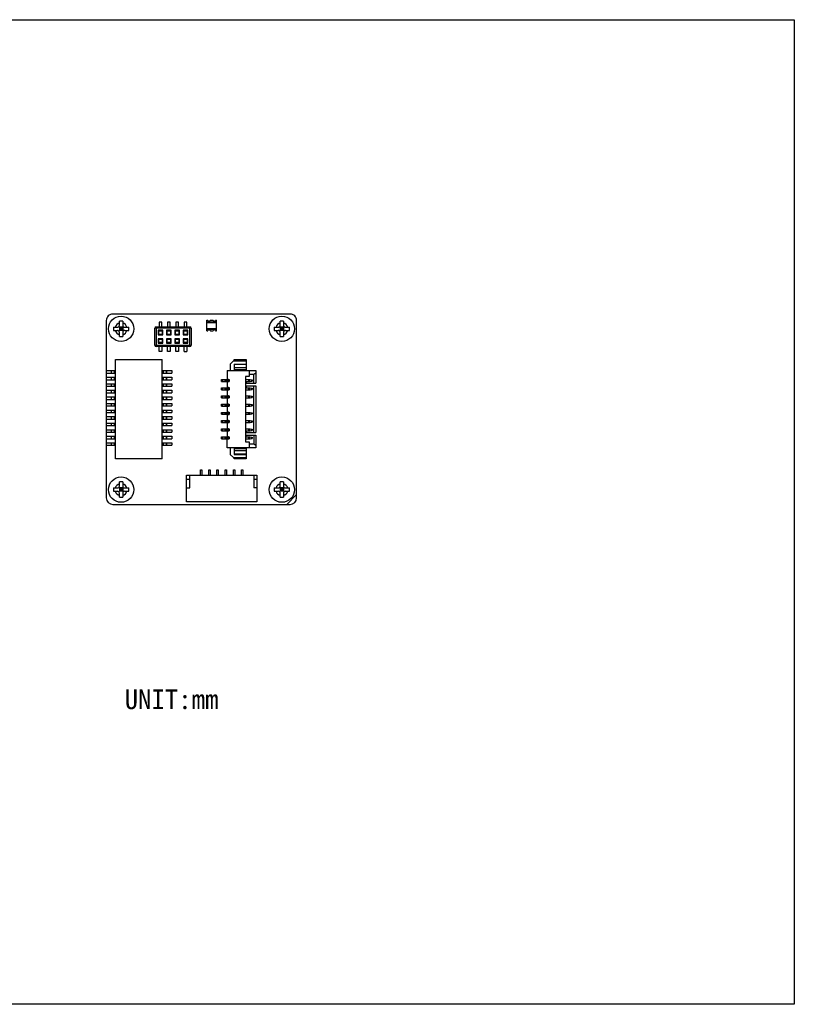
# Model space of a CAD drawing. Header units: millimetres. Extents: x 20 to 320, y 40 to 190.
# Tile 3 of 3: x 202 to 320, y 40 to 190. Entities that reach past the tile are written whole.
import ezdxf

# ---------------------------------------------------------------- set-up
doc = ezdxf.new("R2010")
doc.units = ezdxf.units.MM
doc.header["$LTSCALE"] = 16.335
doc.layers.get('0').update_dxf_attribs({"linetype": 'CONTINUOUS'})
doc.layers.add('00_COMPONENTS', color=7, linetype='CONTINUOUS')
doc.layers.add('50_ALL_DETAILS', color=7, linetype='CONTINUOUS')
doc.styles.get("Standard").update_dxf_attribs({"font": 'simfang.ttf'})

msp = doc.modelspace()

# ---------------------------------------------------------------- linework, layer by layer
for p, q in [((20.286, 190.442), (320.286, 190.442)), ((320.286, 190.442), (320.286, 40.442)), ((320.286, 40.442), (20.286, 40.442))]:
    msp.add_line(p, q)
at = {"layer": '00_COMPONENTS', "color": 7}
for p, q in [((243.443, 145.6), (216.443, 145.6)), ((215.443, 144.6), (215.443, 136.98)), ((217.443, 143.9), (217.443, 144.514)), ((217.943, 144.514), (217.943, 143.9)), ((223.493, 144.383), (223.493, 143.633)), ((223.893, 144.383), (223.493, 144.383)), ((223.893, 143.633), (223.893, 144.383)), ((224.763, 144.383), (224.763, 143.633)), ((225.163, 144.383), (224.763, 144.383)), ((225.163, 143.633), (225.163, 144.383)), ((226.033, 144.383), (226.033, 143.633)), ((226.433, 144.383), (226.033, 144.383)), ((226.433, 143.633), (226.433, 144.383)), ((227.303, 144.383), (227.303, 143.633)), ((227.703, 144.383), (227.303, 144.383)), ((227.703, 143.633), (227.703, 144.383)), ((230.754, 144.649), (230.91, 144.649)), ((230.754, 143.049), (230.754, 144.649)), ((230.754, 144.399), (232.254, 144.399)), ((230.754, 144.385), (232.254, 144.385)), ((232.254, 144.285), (230.754, 144.285)), ((231.298, 144.649), (231.71, 144.649)), ((232.098, 144.649), (232.254, 144.649)), ((232.254, 143.049), (232.254, 144.649)), ((241.943, 143.9), (241.943, 144.514)), ((242.443, 144.514), (242.443, 143.9)), ((244.443, 117.6), (244.443, 144.6)), ((216.529, 143.6), (217.143, 143.6)), ((216.529, 143.1), (217.143, 143.1)), ((217.355, 143.688), (218.031, 143.012)), ((217.355, 143.012), (218.031, 143.688)), ((217.443, 143.6), (217.443, 143.1)), ((217.943, 143.6), (217.443, 143.6)), ((217.943, 143.35), (217.443, 143.35)), ((217.943, 143.1), (217.443, 143.1)), ((217.443, 142.186), (217.443, 142.8)), ((217.693, 143.6), (217.693, 143.1)), ((217.943, 143.6), (217.943, 143.1)), ((217.943, 142.8), (217.943, 142.186)), ((218.243, 143.6), (218.857, 143.6)), ((218.243, 143.1), (218.857, 143.1)), ((222.828, 140.833), (222.828, 143.433)), ((228.368, 143.433), (222.828, 143.433)), ((223.028, 143.633), (223.028, 140.633)), ((223.028, 143.633), (228.168, 143.633)), ((223.343, 143.118), (223.443, 143.018)), ((223.343, 143.118), (223.343, 142.418)), ((224.043, 143.118), (223.343, 143.118)), ((223.343, 142.418), (223.443, 142.518)), ((223.443, 142.518), (223.443, 143.018)), ((223.943, 143.018), (223.443, 143.018)), ((223.443, 142.518), (223.943, 142.518)), ((223.493, 142.983), (223.493, 143.018)), ((223.893, 142.983), (223.493, 142.983)), ((223.893, 143.018), (223.893, 142.983)), ((224.043, 143.118), (223.943, 143.018)), ((223.943, 143.018), (223.943, 142.518)), ((223.943, 142.518), (224.043, 142.418)), ((224.043, 142.418), (224.043, 143.118)), ((224.613, 143.118), (224.613, 142.418)), ((224.613, 143.118), (224.713, 143.018)), ((225.313, 143.118), (224.613, 143.118)), ((224.613, 142.418), (224.713, 142.518)), ((224.713, 142.518), (224.713, 143.018)), ((225.213, 143.018), (224.713, 143.018)), ((224.713, 142.518), (225.213, 142.518)), ((224.763, 142.983), (224.763, 143.018)), ((225.163, 142.983), (224.763, 142.983)), ((225.163, 143.018), (225.163, 142.983)), ((225.313, 143.118), (225.213, 143.018)), ((225.213, 143.018), (225.213, 142.518)), ((225.213, 142.518), (225.313, 142.418)), ((225.313, 142.418), (225.313, 143.118)), ((225.883, 143.118), (225.983, 143.018)), ((225.883, 143.118), (225.883, 142.418)), ((226.583, 143.118), (225.883, 143.118)), ((225.883, 142.418), (225.983, 142.518)), ((225.983, 142.518), (225.983, 143.018)), ((226.483, 143.018), (225.983, 143.018)), ((225.983, 142.518), (226.483, 142.518)), ((226.033, 142.983), (226.033, 143.018)), ((226.433, 142.983), (226.033, 142.983)), ((226.433, 143.018), (226.433, 142.983)), ((226.583, 143.118), (226.483, 143.018)), ((226.483, 143.018), (226.483, 142.518)), ((226.483, 142.518), (226.583, 142.418)), ((226.583, 142.418), (226.583, 143.118)), ((227.153, 143.118), (227.253, 143.018)), ((227.153, 143.118), (227.153, 142.418)), ((227.853, 143.118), (227.153, 143.118)), ((227.153, 142.418), (227.253, 142.518)), ((227.253, 142.518), (227.253, 143.018)), ((227.753, 143.018), (227.253, 143.018)), ((227.253, 142.518), (227.753, 142.518)), ((227.303, 142.983), (227.303, 143.018)), ((227.703, 142.983), (227.303, 142.983)), ((227.703, 143.018), (227.703, 142.983)), ((227.853, 143.118), (227.753, 143.018)), ((227.753, 143.018), (227.753, 142.518)), ((227.753, 142.518), (227.853, 142.418)), ((227.853, 142.418), (227.853, 143.118)), ((228.168, 140.633), (228.168, 143.633)), ((228.368, 143.433), (228.368, 140.833)), ((230.754, 143.414), (232.254, 143.414)), ((232.254, 143.314), (230.754, 143.314)), ((230.754, 143.299), (232.254, 143.299)), ((230.754, 143.049), (230.91, 143.049)), ((231.298, 143.049), (231.71, 143.049)), ((232.098, 143.049), (232.254, 143.049)), ((241.029, 143.6), (241.643, 143.6)), ((241.029, 143.1), (241.643, 143.1)), ((241.855, 143.688), (242.531, 143.012)), ((241.855, 143.012), (242.531, 143.688)), ((242.443, 143.6), (241.943, 143.6)), ((241.943, 143.6), (241.943, 143.1)), ((242.443, 143.35), (241.943, 143.35)), ((242.443, 143.1), (241.943, 143.1)), ((241.943, 142.186), (241.943, 142.8)), ((242.193, 143.6), (242.193, 143.1)), ((242.443, 143.6), (242.443, 143.1)), ((242.443, 142.8), (242.443, 142.186)), ((242.743, 143.6), (243.357, 143.6)), ((242.743, 143.1), (243.357, 143.1)), ((223.343, 142.418), (224.043, 142.418)), ((223.343, 141.848), (223.443, 141.748)), ((223.343, 141.848), (223.343, 141.148)), ((224.043, 141.848), (223.343, 141.848)), ((223.343, 141.148), (223.443, 141.248)), ((223.343, 141.148), (224.043, 141.148)), ((223.443, 141.248), (223.443, 141.748)), ((223.443, 141.748), (223.943, 141.748)), ((223.943, 141.248), (223.443, 141.248)), ((223.493, 141.283), (223.493, 141.248)), ((223.893, 141.283), (223.493, 141.283)), ((223.893, 141.248), (223.893, 141.283)), ((224.043, 141.848), (223.943, 141.748)), ((223.943, 141.748), (223.943, 141.248)), ((223.943, 141.248), (224.043, 141.148)), ((224.043, 141.148), (224.043, 141.848)), ((224.613, 142.418), (225.313, 142.418)), ((224.613, 141.848), (224.713, 141.748)), ((224.613, 141.848), (224.613, 141.148)), ((225.313, 141.848), (224.613, 141.848)), ((224.613, 141.148), (224.713, 141.248)), ((224.613, 141.148), (225.313, 141.148)), ((224.713, 141.248), (224.713, 141.748)), ((224.713, 141.748), (225.213, 141.748)), ((225.213, 141.248), (224.713, 141.248)), ((224.763, 141.283), (224.763, 141.248)), ((225.163, 141.283), (224.763, 141.283)), ((225.163, 141.248), (225.163, 141.283)), ((225.313, 141.848), (225.213, 141.748)), ((225.213, 141.748), (225.213, 141.248)), ((225.213, 141.248), (225.313, 141.148)), ((225.313, 141.148), (225.313, 141.848)), ((225.883, 142.418), (226.583, 142.418)), ((225.883, 141.848), (225.983, 141.748)), ((225.883, 141.848), (225.883, 141.148)), ((226.583, 141.848), (225.883, 141.848)), ((225.883, 141.148), (225.983, 141.248)), ((225.883, 141.148), (226.583, 141.148)), ((225.983, 141.248), (225.983, 141.748)), ((225.983, 141.748), (226.483, 141.748)), ((226.483, 141.248), (225.983, 141.248)), ((226.033, 141.283), (226.033, 141.248)), ((226.433, 141.283), (226.033, 141.283)), ((226.433, 141.248), (226.433, 141.283)), ((226.583, 141.848), (226.483, 141.748)), ((226.483, 141.748), (226.483, 141.248)), ((226.483, 141.248), (226.583, 141.148)), ((226.583, 141.148), (226.583, 141.848)), ((227.153, 142.418), (227.853, 142.418)), ((227.253, 141.748), (227.153, 141.848)), ((227.153, 141.848), (227.153, 141.148)), ((227.853, 141.848), (227.153, 141.848)), ((227.153, 141.148), (227.253, 141.248)), ((227.153, 141.148), (227.853, 141.148)), ((227.253, 141.248), (227.253, 141.748)), ((227.253, 141.748), (227.753, 141.748)), ((227.753, 141.248), (227.253, 141.248)), ((227.303, 141.283), (227.303, 141.248)), ((227.703, 141.283), (227.303, 141.283)), ((227.703, 141.283), (227.703, 141.248)), ((227.753, 141.748), (227.853, 141.848)), ((227.753, 141.748), (227.753, 141.248)), ((227.753, 141.248), (227.853, 141.148)), ((227.853, 141.148), (227.853, 141.848)), ((222.828, 140.833), (228.368, 140.833)), ((228.168, 140.633), (223.028, 140.633)), ((223.493, 139.883), (223.493, 140.633)), ((223.893, 139.883), (223.493, 139.883)), ((223.893, 140.633), (223.893, 139.883)), ((224.763, 139.883), (224.763, 140.633)), ((225.163, 139.883), (224.763, 139.883)), ((225.163, 140.633), (225.163, 139.883)), ((226.033, 139.883), (226.033, 140.633)), ((226.433, 139.883), (226.033, 139.883)), ((226.433, 140.633), (226.433, 139.883)), ((227.303, 139.883), (227.303, 140.633)), ((227.303, 139.883), (227.703, 139.883)), ((227.703, 140.633), (227.703, 139.883)), ((216.856, 123.55), (216.856, 138.65)), ((216.856, 138.65), (223.956, 138.65)), ((223.956, 123.55), (223.956, 138.65)), ((234.292, 137.974), (234.811, 138.474)), ((234.811, 138.474), (236.742, 138.474)), ((234.942, 138.684), (236.742, 138.684)), ((234.942, 138.474), (234.942, 138.684)), ((236.742, 138.684), (236.742, 137.099)), ((215.406, 136.98), (215.406, 136.6)), ((215.406, 136.98), (216.856, 136.98)), ((215.406, 136.6), (216.856, 136.6)), ((215.443, 136.6), (215.443, 135.98)), ((216.156, 136.98), (216.156, 136.6)), ((216.256, 136.6), (216.256, 136.98)), ((216.656, 136.98), (216.656, 136.6)), ((223.956, 136.98), (225.406, 136.98)), ((223.956, 136.6), (225.406, 136.6)), ((224.156, 136.6), (224.156, 136.98)), ((224.556, 136.98), (224.556, 136.6)), ((224.656, 136.6), (224.656, 136.98)), ((225.406, 136.98), (225.406, 136.6)), ((233.842, 136.974), (238.242, 136.974)), ((233.842, 136.974), (233.842, 135.684)), ((234.292, 137.974), (234.292, 136.974)), ((234.942, 137.974), (236.742, 137.974)), ((234.942, 137.974), (234.942, 137.074)), ((234.942, 137.949), (236.742, 137.949)), ((234.942, 137.449), (236.742, 137.449)), ((236.741, 137.099), (234.942, 137.099)), ((234.942, 137.074), (236.742, 137.074)), ((236.742, 137.074), (236.742, 136.974)), ((237.192, 136.974), (237.192, 136.074)), ((238.242, 136.574), (237.942, 136.374)), ((238.242, 136.974), (238.242, 135.049)), ((215.406, 135.98), (215.406, 135.6)), ((215.406, 135.98), (216.856, 135.98)), ((215.406, 135.6), (216.856, 135.6)), ((215.443, 135.6), (215.443, 134.98)), ((216.156, 135.98), (216.156, 135.6)), ((216.256, 135.6), (216.256, 135.98)), ((216.656, 135.98), (216.656, 135.6)), ((223.956, 135.98), (225.406, 135.98)), ((223.956, 135.6), (225.406, 135.6)), ((224.156, 135.6), (224.156, 135.98)), ((224.556, 135.98), (224.556, 135.6)), ((224.656, 135.6), (224.656, 135.98)), ((225.406, 135.98), (225.406, 135.6)), ((232.992, 135.624), (234.141, 135.624)), ((232.992, 135.324), (232.992, 135.624)), ((232.992, 135.324), (234.141, 135.324)), ((233.126, 135.624), (233.126, 135.324)), ((233.508, 135.624), (233.508, 135.324)), ((233.592, 135.624), (233.592, 135.324)), ((233.642, 135.324), (233.642, 135.624)), ((233.792, 135.624), (233.792, 135.324)), ((234.042, 135.634), (233.842, 135.684)), ((233.842, 135.264), (234.042, 135.314)), ((233.842, 135.264), (233.842, 134.434)), ((234.042, 135.634), (234.142, 135.634)), ((234.042, 135.324), (234.042, 135.624)), ((234.042, 135.314), (234.142, 135.314)), ((234.142, 135.634), (234.142, 135.314)), ((237.192, 136.074), (236.642, 136.074)), ((236.642, 136.074), (236.642, 126.124)), ((236.642, 135.624), (237.342, 135.624)), ((236.642, 135.324), (237.342, 135.324)), ((236.742, 135.324), (236.742, 135.049)), ((236.742, 135.049), (238.242, 135.049)), ((237.166, 135.324), (237.166, 135.624)), ((237.942, 136.374), (237.192, 136.374)), ((237.217, 135.624), (237.217, 135.324)), ((237.342, 135.624), (237.692, 135.574)), ((237.342, 135.324), (237.692, 135.374)), ((237.58, 135.358), (237.58, 135.59)), ((237.692, 135.574), (237.692, 135.374)), ((237.942, 135.049), (237.942, 136.374)), ((215.406, 134.98), (215.406, 134.6)), ((215.406, 134.98), (216.856, 134.98)), ((215.406, 134.6), (216.856, 134.6)), ((215.406, 133.98), (215.406, 133.6)), ((215.406, 133.98), (216.856, 133.98)), ((215.406, 133.6), (216.856, 133.6)), ((215.443, 134.6), (215.443, 133.98)), ((215.443, 133.6), (215.443, 132.98)), ((216.156, 134.98), (216.156, 134.6)), ((216.156, 133.98), (216.156, 133.6)), ((216.256, 134.6), (216.256, 134.98)), ((216.256, 133.6), (216.256, 133.98)), ((216.656, 134.98), (216.656, 134.6)), ((216.656, 133.98), (216.656, 133.6)), ((223.956, 134.98), (225.406, 134.98)), ((223.956, 134.6), (225.406, 134.6)), ((223.956, 133.98), (225.406, 133.98)), ((223.956, 133.6), (225.406, 133.6)), ((224.156, 134.6), (224.156, 134.98)), ((224.156, 133.6), (224.156, 133.98)), ((224.556, 134.98), (224.556, 134.6)), ((224.556, 133.98), (224.556, 133.6)), ((224.656, 134.6), (224.656, 134.98)), ((224.656, 133.6), (224.656, 133.98)), ((225.406, 134.98), (225.406, 134.6)), ((225.406, 133.98), (225.406, 133.6)), ((232.992, 134.374), (234.141, 134.374)), ((232.992, 134.074), (232.992, 134.374)), ((232.992, 134.074), (234.141, 134.074)), ((233.126, 134.374), (233.126, 134.074)), ((233.508, 134.374), (233.508, 134.074)), ((233.592, 134.374), (233.592, 134.074)), ((233.642, 134.074), (233.642, 134.374)), ((233.792, 134.374), (233.792, 134.074)), ((234.042, 134.384), (233.842, 134.434)), ((233.842, 134.014), (234.042, 134.064)), ((233.842, 134.014), (233.842, 133.184)), ((234.042, 134.384), (234.142, 134.384)), ((234.042, 134.074), (234.042, 134.374)), ((234.042, 134.064), (234.142, 134.064)), ((234.142, 134.384), (234.142, 134.064)), ((236.642, 134.374), (237.342, 134.374)), ((236.642, 134.074), (237.342, 134.074)), ((236.742, 134.649), (238.242, 134.649)), ((236.742, 134.649), (236.742, 134.374)), ((237.166, 134.074), (237.166, 134.374)), ((237.217, 134.374), (237.217, 134.074)), ((237.342, 134.374), (237.692, 134.324)), ((237.342, 134.074), (237.692, 134.124)), ((237.58, 134.108), (237.58, 134.34)), ((237.692, 134.324), (237.692, 134.124)), ((237.942, 127.549), (237.942, 134.649)), ((238.242, 134.649), (238.242, 127.549)), ((215.406, 132.98), (215.406, 132.6)), ((215.406, 132.98), (216.856, 132.98)), ((215.406, 132.6), (216.856, 132.6)), ((215.443, 132.6), (215.443, 131.98)), ((216.156, 132.98), (216.156, 132.6)), ((216.256, 132.6), (216.256, 132.98)), ((216.656, 132.98), (216.656, 132.6)), ((223.956, 132.98), (225.406, 132.98)), ((223.956, 132.6), (225.406, 132.6)), ((224.156, 132.6), (224.156, 132.98)), ((224.556, 132.98), (224.556, 132.6)), ((224.656, 132.6), (224.656, 132.98)), ((225.406, 132.98), (225.406, 132.6)), ((232.992, 133.124), (234.141, 133.124)), ((232.992, 132.824), (232.992, 133.124)), ((232.992, 132.824), (234.141, 132.824)), ((233.126, 133.124), (233.126, 132.824)), ((233.508, 133.124), (233.508, 132.824)), ((233.592, 133.124), (233.592, 132.824)), ((233.642, 132.824), (233.642, 133.124)), ((233.792, 133.124), (233.792, 132.824)), ((234.042, 133.134), (233.842, 133.184)), ((233.842, 132.764), (234.042, 132.814)), ((233.842, 132.764), (233.842, 131.934)), ((234.042, 133.134), (234.142, 133.134)), ((234.042, 132.824), (234.042, 133.124)), ((234.042, 132.814), (234.142, 132.814)), ((234.142, 133.134), (234.142, 132.814)), ((236.642, 133.124), (237.342, 133.124)), ((236.642, 132.824), (237.342, 132.824)), ((237.166, 132.824), (237.166, 133.124)), ((237.217, 133.124), (237.217, 132.824)), ((237.342, 133.124), (237.692, 133.074)), ((237.342, 132.824), (237.692, 132.874)), ((237.58, 132.858), (237.58, 133.09)), ((237.692, 133.074), (237.692, 132.874)), ((215.406, 131.98), (215.406, 131.6)), ((215.406, 131.98), (216.856, 131.98)), ((215.406, 131.6), (216.856, 131.6)), ((215.406, 130.98), (215.406, 130.6)), ((215.406, 130.98), (216.856, 130.98)), ((215.406, 130.6), (216.856, 130.6)), ((215.443, 131.6), (215.443, 130.98)), ((215.443, 130.6), (215.443, 129.98)), ((216.156, 131.98), (216.156, 131.6)), ((216.156, 130.98), (216.156, 130.6)), ((216.256, 131.6), (216.256, 131.98)), ((216.256, 130.6), (216.256, 130.98)), ((216.656, 131.98), (216.656, 131.6)), ((216.656, 130.98), (216.656, 130.6)), ((223.956, 131.98), (225.406, 131.98)), ((223.956, 131.6), (225.406, 131.6)), ((223.956, 130.98), (225.406, 130.98)), ((223.956, 130.6), (225.406, 130.6)), ((224.156, 131.6), (224.156, 131.98)), ((224.156, 130.6), (224.156, 130.98)), ((224.556, 131.98), (224.556, 131.6)), ((224.556, 130.98), (224.556, 130.6)), ((224.656, 131.6), (224.656, 131.98)), ((224.656, 130.6), (224.656, 130.98)), ((225.406, 131.98), (225.406, 131.6)), ((225.406, 130.98), (225.406, 130.6)), ((232.992, 131.874), (234.141, 131.874)), ((232.992, 131.574), (232.992, 131.874)), ((232.992, 131.574), (234.141, 131.574)), ((232.992, 130.624), (234.141, 130.624)), ((232.992, 130.324), (232.992, 130.624)), ((233.126, 131.874), (233.126, 131.574)), ((233.126, 130.624), (233.126, 130.324)), ((233.508, 131.874), (233.508, 131.574)), ((233.508, 130.624), (233.508, 130.324)), ((233.592, 131.874), (233.592, 131.574)), ((233.592, 130.624), (233.592, 130.324)), ((233.642, 131.574), (233.642, 131.874)), ((233.642, 130.324), (233.642, 130.624)), ((233.792, 131.874), (233.792, 131.574)), ((233.792, 130.624), (233.792, 130.324)), ((234.042, 131.884), (233.842, 131.934)), ((233.842, 131.514), (234.042, 131.564)), ((233.842, 131.514), (233.842, 130.684)), ((234.042, 130.634), (233.842, 130.684)), ((234.042, 131.884), (234.142, 131.884)), ((234.042, 131.574), (234.042, 131.874)), ((234.042, 131.564), (234.142, 131.564)), ((234.042, 130.634), (234.142, 130.634)), ((234.042, 130.324), (234.042, 130.624)), ((234.142, 131.884), (234.142, 131.564)), ((234.142, 130.634), (234.142, 130.314)), ((236.642, 131.874), (237.342, 131.874)), ((236.642, 131.574), (237.342, 131.574)), ((236.642, 130.624), (237.342, 130.624)), ((237.166, 131.574), (237.166, 131.874)), ((237.166, 130.324), (237.166, 130.624)), ((237.217, 131.874), (237.217, 131.574)), ((237.217, 130.624), (237.217, 130.324)), ((237.342, 131.874), (237.692, 131.824)), ((237.342, 131.574), (237.692, 131.624)), ((237.342, 130.624), (237.692, 130.574)), ((237.58, 131.608), (237.58, 131.84)), ((237.58, 130.358), (237.58, 130.59)), ((237.692, 131.824), (237.692, 131.624)), ((237.692, 130.574), (237.692, 130.374)), ((215.406, 129.98), (216.856, 129.98)), ((215.406, 129.98), (215.406, 129.6)), ((215.406, 129.6), (216.856, 129.6)), ((215.443, 129.6), (215.443, 128.98)), ((216.156, 129.98), (216.156, 129.6)), ((216.256, 129.6), (216.256, 129.98)), ((216.656, 129.98), (216.656, 129.6)), ((223.956, 129.98), (225.406, 129.98)), ((223.956, 129.6), (225.406, 129.6)), ((224.156, 129.6), (224.156, 129.98)), ((224.556, 129.98), (224.556, 129.6)), ((224.656, 129.6), (224.656, 129.98)), ((225.406, 129.98), (225.406, 129.6)), ((232.992, 130.324), (234.141, 130.324)), ((232.992, 129.374), (234.141, 129.374)), ((232.992, 129.074), (232.992, 129.374)), ((232.992, 129.074), (234.141, 129.074)), ((233.126, 129.374), (233.126, 129.074)), ((233.508, 129.374), (233.508, 129.074)), ((233.592, 129.374), (233.592, 129.074)), ((233.642, 129.074), (233.642, 129.374)), ((233.792, 129.374), (233.792, 129.074)), ((233.842, 130.264), (234.042, 130.314)), ((233.842, 130.264), (233.842, 129.434)), ((234.042, 129.384), (233.842, 129.434)), ((233.842, 129.014), (234.042, 129.064)), ((233.842, 129.014), (233.842, 128.184)), ((234.042, 130.314), (234.142, 130.314)), ((234.042, 129.384), (234.142, 129.384)), ((234.042, 129.074), (234.042, 129.374)), ((234.042, 129.064), (234.142, 129.064)), ((234.142, 129.384), (234.142, 129.064)), ((236.642, 130.324), (237.342, 130.324)), ((236.642, 129.374), (237.342, 129.374)), ((236.642, 129.074), (237.342, 129.074)), ((237.166, 129.074), (237.166, 129.374)), ((237.217, 129.374), (237.217, 129.074)), ((237.342, 130.324), (237.692, 130.374)), ((237.342, 129.374), (237.692, 129.324)), ((237.342, 129.074), (237.692, 129.124)), ((237.58, 129.108), (237.58, 129.34)), ((237.692, 129.324), (237.692, 129.124)), ((215.406, 128.98), (216.856, 128.98)), ((215.406, 128.98), (215.406, 128.6)), ((215.406, 128.6), (216.856, 128.6)), ((215.406, 127.98), (216.856, 127.98)), ((215.406, 127.98), (215.406, 127.6)), ((215.406, 127.6), (216.856, 127.6)), ((215.443, 128.6), (215.443, 127.98)), ((215.443, 127.6), (215.443, 126.98)), ((216.156, 128.98), (216.156, 128.6)), ((216.156, 127.98), (216.156, 127.6)), ((216.256, 128.6), (216.256, 128.98)), ((216.256, 127.6), (216.256, 127.98)), ((216.656, 128.98), (216.656, 128.6)), ((216.656, 127.98), (216.656, 127.6)), ((223.956, 128.98), (225.406, 128.98)), ((223.956, 128.6), (225.406, 128.6)), ((223.956, 127.98), (225.406, 127.98)), ((223.956, 127.6), (225.406, 127.6)), ((224.156, 128.6), (224.156, 128.98)), ((224.156, 127.6), (224.156, 127.98)), ((224.556, 128.98), (224.556, 128.6)), ((224.556, 127.98), (224.556, 127.6)), ((224.656, 128.6), (224.656, 128.98)), ((224.656, 127.6), (224.656, 127.98)), ((225.406, 128.98), (225.406, 128.6)), ((225.406, 127.98), (225.406, 127.6)), ((232.992, 128.124), (234.141, 128.124)), ((232.992, 127.824), (232.992, 128.124)), ((232.992, 127.824), (234.141, 127.824)), ((233.126, 128.124), (233.126, 127.824)), ((233.508, 128.124), (233.508, 127.824)), ((233.592, 128.124), (233.592, 127.824)), ((233.642, 127.824), (233.642, 128.124)), ((233.792, 128.124), (233.792, 127.824)), ((234.042, 128.134), (233.842, 128.184)), ((233.842, 127.764), (234.042, 127.814)), ((233.842, 127.764), (233.842, 126.934)), ((234.042, 128.134), (234.142, 128.134)), ((234.042, 127.824), (234.042, 128.124)), ((234.042, 127.814), (234.142, 127.814)), ((234.142, 128.134), (234.142, 127.814)), ((236.642, 128.124), (237.342, 128.124)), ((236.642, 127.824), (237.342, 127.824)), ((236.742, 127.824), (236.742, 127.549)), ((236.742, 127.549), (238.242, 127.549)), ((237.166, 127.824), (237.166, 128.124)), ((237.217, 128.124), (237.217, 127.824)), ((237.342, 128.124), (237.692, 128.074)), ((237.342, 127.824), (237.692, 127.874)), ((237.58, 127.858), (237.58, 128.09)), ((237.692, 128.074), (237.692, 127.874)), ((215.406, 126.98), (216.856, 126.98)), ((215.406, 126.98), (215.406, 126.6)), ((215.406, 126.6), (216.856, 126.6)), ((215.443, 126.6), (215.443, 125.98)), ((216.156, 126.98), (216.156, 126.6)), ((216.256, 126.6), (216.256, 126.98)), ((216.656, 126.98), (216.656, 126.6)), ((223.956, 126.98), (225.406, 126.98)), ((223.956, 126.6), (225.406, 126.6)), ((224.156, 126.6), (224.156, 126.98)), ((224.556, 126.98), (224.556, 126.6)), ((224.656, 126.6), (224.656, 126.98)), ((225.406, 126.98), (225.406, 126.6)), ((232.992, 126.874), (234.141, 126.874)), ((232.992, 126.574), (232.992, 126.874)), ((232.992, 126.574), (234.141, 126.574)), ((233.126, 126.874), (233.126, 126.574)), ((233.508, 126.874), (233.508, 126.574)), ((233.592, 126.874), (233.592, 126.574)), ((233.642, 126.574), (233.642, 126.874)), ((233.792, 126.874), (233.792, 126.574)), ((234.042, 126.884), (233.842, 126.934)), ((233.842, 126.514), (234.042, 126.564)), ((233.842, 125.224), (233.842, 126.514)), ((234.042, 126.884), (234.142, 126.884)), ((234.042, 126.574), (234.042, 126.874)), ((234.042, 126.564), (234.142, 126.564)), ((234.142, 126.884), (234.142, 126.564)), ((236.642, 126.874), (237.342, 126.874)), ((236.642, 126.574), (237.342, 126.574)), ((236.642, 126.124), (237.192, 126.124)), ((236.742, 127.149), (238.242, 127.149)), ((236.742, 126.874), (236.742, 127.149)), ((237.166, 126.574), (237.166, 126.874)), ((237.192, 126.124), (237.192, 125.224)), ((237.217, 126.874), (237.217, 126.574)), ((237.342, 126.874), (237.692, 126.824)), ((237.342, 126.574), (237.692, 126.624)), ((237.58, 126.608), (237.58, 126.84)), ((237.692, 126.824), (237.692, 126.624)), ((237.942, 127.149), (237.942, 125.824)), ((238.242, 127.149), (238.242, 125.224)), ((215.406, 125.98), (216.856, 125.98)), ((215.406, 125.98), (215.406, 125.6)), ((215.406, 125.6), (216.856, 125.6)), ((215.443, 125.6), (215.443, 117.6)), ((216.156, 125.98), (216.156, 125.6)), ((216.256, 125.6), (216.256, 125.98)), ((216.656, 125.98), (216.656, 125.6)), ((223.956, 125.98), (225.406, 125.98)), ((223.956, 125.6), (225.406, 125.6)), ((224.156, 125.6), (224.156, 125.98)), ((224.556, 125.98), (224.556, 125.6)), ((224.656, 125.6), (224.656, 125.98)), ((225.406, 125.98), (225.406, 125.6)), ((238.242, 125.224), (233.842, 125.224)), ((234.292, 125.224), (234.292, 124.224)), ((234.942, 125.124), (236.742, 125.124)), ((234.942, 125.124), (234.942, 124.224)), ((234.942, 125.114), (236.741, 125.114)), ((236.742, 124.764), (234.942, 124.764)), ((236.742, 125.224), (236.742, 125.124)), ((236.742, 125.113), (236.742, 123.529)), ((237.192, 125.824), (237.942, 125.824)), ((237.942, 125.824), (238.242, 125.624)), ((223.956, 123.55), (216.856, 123.55)), ((234.811, 123.724), (234.292, 124.224)), ((234.811, 123.724), (236.742, 123.724)), ((236.742, 124.264), (234.942, 124.264)), ((234.942, 124.224), (236.742, 124.224)), ((234.942, 123.529), (234.942, 123.724)), ((236.742, 123.529), (234.942, 123.529)), ((229.802, 121.849), (230.002, 121.849)), ((229.802, 121.049), (229.802, 121.849)), ((230.002, 121.849), (230.002, 121.049)), ((231.052, 121.849), (231.252, 121.849)), ((231.052, 121.049), (231.052, 121.849)), ((231.252, 121.849), (231.252, 121.049)), ((232.302, 121.849), (232.502, 121.849)), ((232.302, 121.049), (232.302, 121.849)), ((232.502, 121.849), (232.502, 121.049)), ((233.552, 121.849), (233.752, 121.849)), ((233.552, 121.049), (233.552, 121.849)), ((233.752, 121.849), (233.752, 121.049)), ((234.802, 121.849), (235.002, 121.849)), ((234.802, 121.049), (234.802, 121.849)), ((235.002, 121.849), (235.002, 121.049)), ((236.052, 121.849), (236.252, 121.849)), ((236.052, 121.049), (236.052, 121.849)), ((236.252, 121.849), (236.252, 121.049)), ((217.443, 119.4), (217.443, 120.014)), ((217.943, 120.014), (217.943, 119.4)), ((227.652, 121.049), (238.402, 121.049)), ((227.652, 116.999), (227.652, 121.049)), ((227.652, 120.449), (228.152, 120.449)), ((228.152, 119.099), (228.152, 121.049)), ((237.902, 121.049), (237.902, 119.099)), ((237.902, 120.449), (238.402, 120.449)), ((238.402, 121.049), (238.402, 116.999)), ((241.943, 119.4), (241.943, 120.014)), ((242.443, 120.014), (242.443, 119.4)), ((216.529, 119.1), (217.143, 119.1)), ((216.529, 118.6), (217.143, 118.6)), ((217.355, 119.188), (218.031, 118.512)), ((217.355, 118.512), (218.031, 119.188)), ((217.943, 119.1), (217.443, 119.1)), ((217.443, 119.1), (217.443, 118.6)), ((217.943, 118.85), (217.443, 118.85)), ((217.943, 118.6), (217.443, 118.6)), ((217.693, 119.1), (217.693, 118.6)), ((217.943, 119.1), (217.943, 118.6)), ((218.243, 119.1), (218.857, 119.1)), ((218.243, 118.6), (218.857, 118.6)), ((227.652, 119.099), (228.152, 119.099)), ((238.402, 119.099), (237.902, 119.099)), ((241.029, 119.1), (241.643, 119.1)), ((241.029, 118.6), (241.643, 118.6)), ((241.855, 119.188), (242.531, 118.512)), ((241.855, 118.512), (242.531, 119.188)), ((242.443, 119.1), (241.943, 119.1)), ((241.943, 119.1), (241.943, 118.6)), ((242.443, 118.85), (241.943, 118.85)), ((242.443, 118.6), (241.943, 118.6)), ((242.193, 119.1), (242.193, 118.6)), ((242.443, 119.1), (242.443, 118.6)), ((242.743, 119.1), (243.357, 119.1)), ((242.743, 118.6), (243.357, 118.6)), ((217.443, 117.686), (217.443, 118.3)), ((217.943, 118.3), (217.943, 117.686)), ((241.943, 117.686), (241.943, 118.3)), ((242.443, 118.3), (242.443, 117.686)), ((242.943, 116.6), (244.443, 118.1)), ((216.443, 116.6), (243.443, 116.6)), ((238.402, 116.999), (227.652, 116.999))]:
    msp.add_line(p, q, dxfattribs=at)
for centre in [(217.693, 143.35), (242.193, 143.35), (217.693, 118.85), (242.193, 118.85)]:
    msp.add_circle(centre, 1.925, dxfattribs=at)
for centre, radius, start, end in [((216.443, 144.6), 1, 89.998, 180.002), ((243.443, 144.6), 1, 359.997, 90.003), ((217.693, 143.35), 0.925, 105.68035, 164.31965), ((217.69, 139.028), 5.492, 89.96526, 92.57437), ((217.696, 139.028), 5.492, 87.42563, 90.03474), ((217.693, 143.35), 0.925, 15.68035, 74.31965), ((231.104, 144.699), 0.2, 194.47751, 345.52249), ((231.904, 144.699), 0.2, 194.47751, 345.52249), ((242.193, 143.35), 0.925, 105.68035, 164.31965), ((242.19, 139.028), 5.492, 89.96526, 92.57437), ((242.197, 139.028), 5.492, 87.42563, 90.03474), ((242.193, 143.35), 0.925, 15.68035, 74.31965), ((222.017, 143.35), 5.494, 177.39191, 182.60809), ((217.693, 143.35), 0.925, 195.68035, 254.31965), ((217.143, 143.9), 0.3, 270, 360), ((217.143, 142.8), 0.3, 0, 90), ((218.243, 143.9), 0.3, 180, 270), ((217.693, 143.35), 0.925, 285.68035, 344.31965), ((218.243, 142.8), 0.3, 90, 180), ((213.369, 143.35), 5.494, 357.39191, 2.60809), ((223.028, 143.433), 0.2, 90, 180), ((228.168, 143.433), 0.2, 0, 90), ((231.104, 142.999), 0.2, 14.47751, 165.52249), ((231.904, 142.999), 0.2, 14.47751, 165.52249), ((246.517, 143.35), 5.494, 177.39191, 182.60809), ((242.193, 143.35), 0.925, 195.68035, 254.31965), ((241.643, 143.9), 0.3, 270, 360), ((241.643, 142.8), 0.3, 0, 90), ((242.743, 143.9), 0.3, 180, 270), ((242.193, 143.35), 0.925, 285.68035, 344.31965), ((242.743, 142.8), 0.3, 90, 180), ((237.869, 143.35), 5.494, 357.39191, 2.60809), ((217.69, 147.672), 5.492, 267.42563, 270.03474), ((217.696, 147.672), 5.492, 269.96526, 272.57437), ((242.19, 147.672), 5.492, 267.42563, 270.03474), ((242.197, 147.672), 5.492, 269.96526, 272.57437), ((223.028, 140.833), 0.2, 180, 270), ((228.168, 140.833), 0.2, 270, 360), ((217.69, 114.528), 5.492, 89.96526, 92.57437), ((217.696, 114.528), 5.492, 87.42563, 90.03474), ((242.19, 114.528), 5.492, 89.96526, 92.57437), ((242.197, 114.528), 5.492, 87.42563, 90.03474), ((222.017, 118.85), 5.494, 177.39191, 182.60809), ((217.693, 118.85), 0.925, 105.68035, 164.31965), ((217.693, 118.85), 0.925, 195.68035, 254.31965), ((217.143, 119.4), 0.3, 270, 360), ((217.143, 118.3), 0.3, 0, 90), ((217.693, 118.85), 0.925, 15.68035, 74.31965), ((218.243, 119.4), 0.3, 180, 270), ((217.693, 118.85), 0.925, 285.68035, 344.31965), ((218.243, 118.3), 0.3, 90, 180), ((213.369, 118.85), 5.494, 357.39191, 2.60809), ((246.517, 118.85), 5.494, 177.39191, 182.60809), ((242.193, 118.85), 0.925, 105.68035, 164.31965), ((242.193, 118.85), 0.925, 195.68035, 254.31965), ((241.643, 119.4), 0.3, 270, 360), ((241.643, 118.3), 0.3, 0, 90), ((242.193, 118.85), 0.925, 15.68035, 74.31965), ((242.743, 119.4), 0.3, 180, 270), ((242.193, 118.85), 0.925, 285.68035, 344.31965), ((242.743, 118.3), 0.3, 90, 180), ((237.869, 118.85), 5.494, 357.39191, 2.60809), ((216.443, 117.6), 1, 180.001, 269.999), ((217.69, 123.172), 5.492, 267.42563, 270.03474), ((217.696, 123.172), 5.492, 269.96526, 272.57437), ((242.19, 123.172), 5.492, 267.42563, 270.03474), ((242.197, 123.172), 5.492, 269.96526, 272.57437), ((243.443, 117.6), 1, 270, 360)]:
    msp.add_arc(centre, radius, start, end, dxfattribs=at)
for points, knots in [([(236.741, 137.099), (236.741, 137.099), (236.741, 137.099), (236.742, 137.099), (236.742, 137.099)], [0, 0, 0, 0, 0.3958824, 1, 1, 1, 1]), ([(236.742, 125.113), (236.742, 125.114), (236.741, 125.114), (236.741, 125.114), (236.741, 125.114)], [0, 0, 0, 0, 0.6041127, 1, 1, 1, 1])]:
    msp.add_open_spline(points, degree=3, knots=knots, dxfattribs=at)

# ---------------------------------------------------------------- texts
at = {"layer": '50_ALL_DETAILS', "color": 7, "insert": (218.237, 88.415), "char_height": 3, "width": 15.42188, "attachment_point": 1, "line_spacing_factor": 0.9}
msp.add_mtext('{\\C252;UNIT:mm}', dxfattribs=at)

doc.saveas('drawing.dxf')
